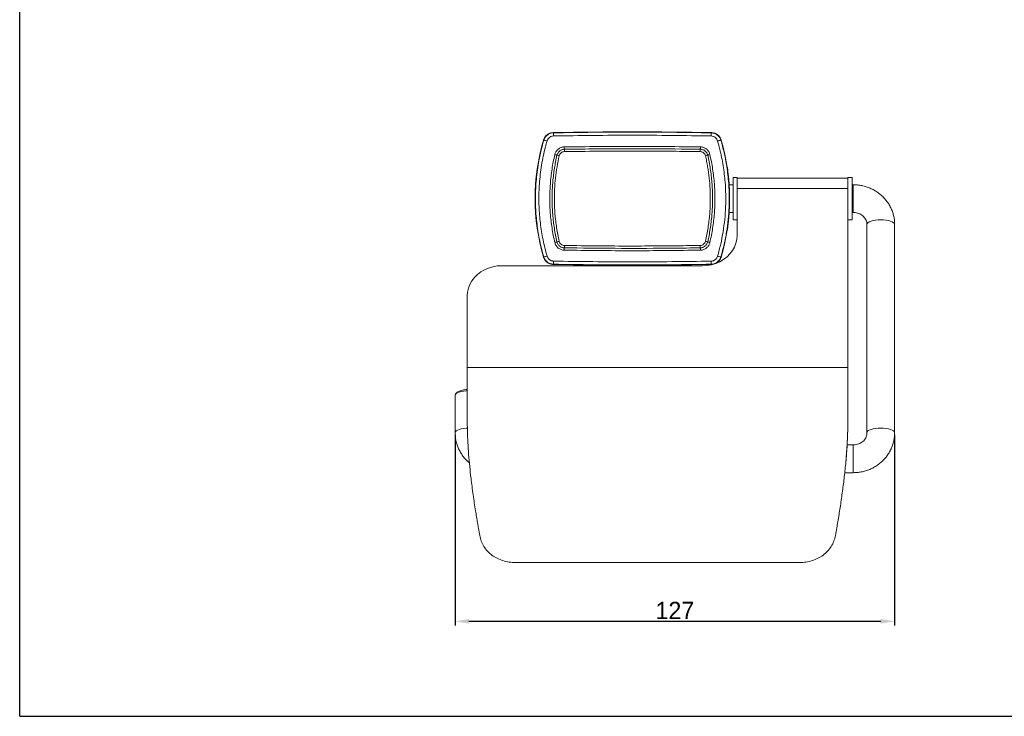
# Model space of a CAD drawing. Header units: millimetres. Extents: x 5295 to 5864, y 1670 to 2073.
# Tile 1 of 10: x 5295 to 5580, y 1670 to 1872. Entities that reach past the tile are written whole.
import ezdxf

# ---------------------------------------------------------------- set-up
doc = ezdxf.new("R2010")
doc.units = ezdxf.units.MM
doc.dimstyles.new('ISO-25', dxfattribs={"dimtxt": 2.5, "dimasz": 2.5, "dimexe": 1.25, "dimexo": 0.625, "dimtad": 1, "dimzin": 9, "dimdsep": 46, "dimtxsty": 'Standard', "dimcen": 2.5, "dimclrd": 2, "dimclre": 2, "dimclrt": 2, "dimadec": 0, "dimazin": 0, "dimtfac": 1, "dimtmove": 0, "dimatfit": 3, "dimfxl": 0, "dimarcsym": 0})

# ---------------------------------------------------------------- blocks, each defined once
blk = doc.blocks.new('A$C34BC19C4')
at = {"color": 0, "linetype": 'Continuous'}
for q in [(0, 604.8), (855.36, 0)]:
    blk.add_line((0, 0), q, dxfattribs=at)
blk = doc.blocks.new('A$C20D755F0')
at = {"color": 7, "linetype": 'Continuous', "lineweight": 15}
for p, q in [((81.49, 111.22), (80.29, 111.22)), ((80.29, 99.02), (80.29, 111.22)), ((81.49, 106.58), (81.49, 111.22)), ((113.49, 111), (81.49, 111)), ((114.69, 111.22), (113.49, 111.22)), ((113.49, 111.22), (113.49, 110.73)), ((114.69, 111.22), (114.69, 110.73)), ((79.14, 109.58), (79.14, 109.58)), ((80.29, 109.12), (79.17, 109.12)), ((113.49, 110.73), (113.49, 106.58)), ((114.69, 110.73), (114.69, 99.02)), ((115, 109.12), (114.69, 109.12)), ((113.49, 107.99), (81.49, 107.99)), ((81.49, 106.58), (81.49, 94.45)), ((113.49, 106.58), (113.49, 56.29)), ((23.19, 102.36), (23.18, 102.31)), ((23.19, 102.31), (23.18, 102.31)), ((79.16, 101.12), (80.29, 101.12)), ((114.69, 101.12), (115, 101.12)), ((80.29, 99.02), (81.49, 99.02)), ((113.49, 99.02), (114.69, 99.02)), ((119, 97.6), (119, 37.46)), ((127, 37.46), (127, 97.6)), ((71.49, 85.72), (13.49, 85.72)), ((74.03, 86.08), (74.17, 86.1)), ((74.17, 86.1), (74.04, 86.08)), ((3.49, 76.98), (3.49, 56.29)), ((3.49, 56.29), (3.49, 41.38)), ((113.49, 56.29), (3.49, 56.29)), ((113.49, 56.29), (113.49, 41.38)), ((0, 48.27), (0, 37.46)), ((3.49, 41.2), (3.49, 41.38)), ((113.49, 41.2), (113.49, 41.38)), ((115, 33.95), (113.25, 33.95)), ((112.57, 25.95), (115, 25.95)), ((99.55, 0), (17.43, 0))]:
    blk.add_line(p, q, dxfattribs=at)
at = {"color": 8, "linetype": 'Continuous', "lineweight": 15}
for p, q in [((115, 106.49), (115, 109.12)), ((115, 101.12), (115, 106.49)), ((115, 33.95), (115, 31.31)), ((115, 31.31), (115, 25.95))]:
    blk.add_line(p, q, dxfattribs=at)
at = {"color": 7, "linetype": 'Continuous', "lineweight": 15, "flags": 128}
for points in [[(28.37, 124.16), (28.39, 124.12), (28.42, 124.09)], [(73.98, 124.09), (74.01, 124.12), (74.03, 124.16)], [(25.59, 121.93), (25.57, 121.96), (25.54, 122)], [(76.86, 122), (76.83, 121.96), (76.81, 121.93)], [(81.49, 94.45), (81.4, 93.31), (81.15, 92.19), (80.73, 91.11), (80.15, 90.08), (79.42, 89.13), (78.56, 88.28), (77.58, 87.52), (76.49, 86.89), (75.32, 86.38), (74.08, 86.01), (72.8, 85.79), (71.49, 85.72)], [(25.54, 88.24), (25.57, 88.28), (25.59, 88.31)], [(76.81, 88.31), (76.83, 88.28), (76.86, 88.24)], [(13.49, 85.72), (12.18, 85.64), (10.9, 85.42), (9.66, 85.05), (8.49, 84.55), (7.4, 83.91), (6.42, 83.16), (5.56, 82.3), (4.83, 81.35), (4.25, 80.33), (3.83, 79.24), (3.58, 78.12), (3.49, 76.98)], [(28.42, 86.15), (28.39, 86.12), (28.37, 86.08)], [(74.03, 86.08), (74.01, 86.12), (73.98, 86.15)]]:
    blk.add_lwpolyline(points, dxfattribs=at)
at = {"color": 8, "linetype": 'Continuous', "lineweight": 15, "flags": 128}
for points in [[(23.19, 102.37), (23.19, 102.37), (23.19, 102.31)], [(119, 97.6), (119.08, 97.87), (119.3, 98.13), (119.67, 98.36), (120.17, 98.57), (120.78, 98.74), (121.47, 98.87), (122.22, 98.94), (123, 98.97)], [(123, 98.97), (123.78, 98.94), (124.53, 98.87), (125.22, 98.74), (125.83, 98.57), (126.33, 98.36), (126.7, 98.13), (126.92, 97.87), (127, 97.6)], [(3.49, 49.63), (3.22, 49.61), (2.47, 49.53), (1.78, 49.41), (1.17, 49.24), (0.67, 49.03), (0.3, 48.79), (0.08, 48.54), (0, 48.27)], [(3.52, 38.82), (3.22, 38.8), (2.47, 38.73), (1.78, 38.6), (1.17, 38.43), (0.67, 38.22), (0.3, 37.99), (0.08, 37.73), (0, 37.46)], [(119, 37.47), (119.08, 37.73), (119.3, 37.99), (119.67, 38.22), (120.17, 38.43), (120.78, 38.6), (121.47, 38.73), (122.22, 38.8), (123, 38.83)], [(123, 38.83), (123.78, 38.8), (124.53, 38.73), (125.22, 38.6), (125.83, 38.43), (126.33, 38.22), (126.7, 37.99), (126.92, 37.73), (127, 37.46), (127, 37.46)]]:
    blk.add_lwpolyline(points, dxfattribs=at)
at = {"color": 7, "linetype": 'Continuous', "lineweight": 15}
for centre, radius, start, end in [((51.2, -1125.75), 1250.13, 88.95316, 91.04684), ((51.2, -1125.75), 1250.12, 88.95336, 91.04664), ((-97.61, 121.09), 126.06, 0.9531, 1.363), ((200.01, 121.09), 126.06, 178.637, 179.0469), ((83.11, 105.12), 60, 163.6542, 196.3458), ((83.11, 105.12), 59.99, 163.6577, 177.3115), ((25.5, 118.96), 2.98, 69.3314, 88.2484), ((76.9, 118.96), 2.98, 91.7516, 110.6686), ((19.29, 105.12), 60, 343.6542, 16.3458), ((19.29, 105.12), 59.99, 343.6577, 16.3423), ((83.11, 105.12), 59.98, 177.8873, 180), ((83.11, 105.12), 59.98, 177.8873, 182.1127), ((23.48, 107.92), 0.3, 177.3115, 180), ((83.11, 105.12), 59.98, 180, 182.1127), ((23.48, 102.32), 0.3, 180, 182.6885), ((83.11, 105.12), 59.99, 182.6885, 196.3423), ((78.17, 96.18), 0.5, 324.217, 351.8337), ((25.5, 91.29), 2.98, 271.7516, 290.6686), ((76.9, 91.29), 2.98, 249.3314, 268.2484), ((51.2, 1336), 1250.13, 268.95316, 271.04684), ((51.2, 1336), 1250.12, 268.95336, 271.04664), ((-97.61, 89.15), 126.06, 358.637, 359.0469), ((200.01, 89.15), 126.06, 180.9531, 181.363)]:
    blk.add_arc(centre, radius, start, end, dxfattribs=at)
for points, knots in [([(25.54, 122.01), (25.59, 122.16), (25.7, 122.48), (25.97, 122.92), (26.3, 123.31), (26.68, 123.63), (27.12, 123.89), (27.68, 124.1), (28.11, 124.14), (28.36, 124.16)], [0, 0, 0, 0, 0.131316, 0.266438, 0.397755, 0.532883, 0.66414, 0.799207, 1, 1, 1, 1]), ([(28.37, 124.16), (28.2, 124.15), (27.86, 124.12), (27.37, 123.98), (26.91, 123.77), (26.5, 123.48), (26.13, 123.12), (25.82, 122.68), (25.63, 122.3), (25.56, 122.05), (25.54, 122)], [0, 0, 0, 0, 0.1312096, 0.2662237, 0.3974345, 0.5324509, 0.6636499, 0.7986532, 0.957502, 1, 1, 1, 1]), ([(25.59, 121.93), (25.65, 122.09), (25.76, 122.41), (26.02, 122.84), (26.35, 123.23), (26.74, 123.56), (27.18, 123.81), (27.74, 124.03), (28.16, 124.07), (28.42, 124.09)], [0, 0, 0, 0, 0.131489, 0.266791, 0.398427, 0.53391, 0.665109, 0.800137, 1, 1, 1, 1]), ([(28.43, 123.19), (28.26, 123.17), (27.87, 123.14), (27.3, 122.85), (26.8, 122.37), (26.64, 121.95), (26.55, 121.74)], [0, 0, 0, 0, 0.1998, 0.465329, 0.732459, 1, 1, 1, 1]), ([(28.42, 124.09), (32.21, 124.15), (39.8, 124.27), (51.2, 124.31), (62.59, 124.27), (70.19, 124.15), (73.98, 124.09)], [0, 0, 0, 0, 0.249947, 0.499916, 0.749947, 1, 1, 1, 1]), ([(73.97, 123.19), (70.17, 123.25), (62.59, 123.37), (51.2, 123.41), (39.82, 123.37), (32.23, 123.25), (28.43, 123.19)], [0, 0, 0, 0, 0.2499468, 0.4999149, 0.7499468, 1, 1, 1, 1]), ([(75.85, 121.74), (75.79, 121.91), (75.65, 122.28), (75.22, 122.76), (74.64, 123.11), (74.19, 123.16), (73.97, 123.19)], [0, 0, 0, 0, 0.208099, 0.472907, 0.736599, 1, 1, 1, 1]), ([(73.98, 124.09), (74.32, 124.05), (74.99, 123.97), (75.87, 123.45), (76.5, 122.74), (76.71, 122.18), (76.81, 121.93)], [0, 0, 0, 0, 0.2642132, 0.5282585, 0.7926835, 1, 1, 1, 1]), ([(76.86, 122), (76.8, 122.16), (76.69, 122.48), (76.43, 122.91), (76.1, 123.3), (75.71, 123.62), (75.27, 123.88), (74.77, 124.07), (74.34, 124.15), (74.09, 124.15), (74.03, 124.16)], [0, 0, 0, 0, 0.13121, 0.266224, 0.397435, 0.532451, 0.66365, 0.798653, 0.957502, 1, 1, 1, 1]), ([(74.04, 124.16), (74.38, 124.12), (75.05, 124.04), (75.93, 123.51), (76.56, 122.8), (76.77, 122.25), (76.86, 122.01)], [0, 0, 0, 0, 0.265999, 0.531998, 0.798028, 1, 1, 1, 1]), ([(25.59, 88.31), (25.18, 89.85), (24.36, 92.94), (23.6, 97.72), (23.18, 102.6), (23.18, 106.49), (23.41, 110.56), (23.9, 114.8), (24.77, 118.98), (25.43, 121.34), (25.59, 121.93)], [0, 0, 0, 0, 0.140294, 0.281946, 0.425635, 0.570763, 0.623866, 0.784086, 0.945763, 1, 1, 1, 1]), ([(26.55, 121.74), (26.39, 121.17), (25.75, 118.87), (24.9, 114.74), (24.4, 110.54), (24.18, 106.54), (24.18, 102.76), (24.57, 97.99), (25.31, 93.2), (26.14, 90.07), (26.55, 88.5)], [0, 0, 0, 0, 0.053111, 0.213334, 0.374997, 0.42923, 0.569523, 0.711185, 0.854882, 1, 1, 1, 1]), ([(28.79, 117.81), (28.83, 117.95), (28.91, 118.24), (29.12, 118.65), (29.4, 119.04), (29.74, 119.38), (30.14, 119.66), (30.58, 119.87), (31.05, 120), (31.38, 120.02), (31.54, 120.03)], [0, 0, 0, 0, 0.11685, 0.236607, 0.362163, 0.491366, 0.616771, 0.745835, 0.871084, 1, 1, 1, 1]), ([(31.54, 120.03), (38.09, 120.11), (51.2, 120.27), (64.31, 120.11), (70.86, 120.03)], [0, 0, 0, 0, 0.5, 1, 1, 1, 1]), ([(31.54, 120.03), (31.54, 119.95), (31.54, 119.77), (31.55, 119.54), (31.55, 119.41), (31.55, 119.35)], [0, 0, 0, 0, 0.361132, 0.722265, 1, 1, 1, 1]), ([(31.55, 119.35), (32.22, 119.36), (35.55, 119.41), (43.77, 119.5), (56.2, 119.53), (65.97, 119.41), (70.85, 119.35)], [0, 0, 0, 0, 0.050889, 0.254448, 0.627198, 1, 1, 1, 1]), ([(70.86, 120.03), (70.86, 119.95), (70.86, 119.77), (70.85, 119.54), (70.85, 119.41), (70.85, 119.35)], [0, 0, 0, 0, 0.361132, 0.722265, 1, 1, 1, 1]), ([(70.86, 120.03), (71.01, 120.02), (71.31, 120.01), (71.76, 119.88), (72.2, 119.69), (72.6, 119.43), (72.96, 119.09), (73.25, 118.71), (73.48, 118.28), (73.57, 117.97), (73.61, 117.81)], [0, 0, 0, 0, 0.117879, 0.238801, 0.363866, 0.492567, 0.617553, 0.746143, 0.871273, 1, 1, 1, 1]), ([(75.85, 88.5), (76.16, 89.65), (76.78, 91.96), (77.46, 95.5), (77.93, 99.1), (78.19, 102.7), (78.22, 106.29), (78.03, 110.26), (77.5, 114.64), (76.71, 118.61), (76.06, 120.96), (75.85, 121.74)], [0, 0, 0, 0, 0.10625, 0.21334, 0.320857, 0.429242, 0.534586, 0.63993, 0.782588, 0.927301, 1, 1, 1, 1]), ([(76.81, 121.93), (77.12, 120.78), (77.75, 118.47), (78.51, 114.53), (79.06, 110.1), (79.23, 106.01), (79.16, 102.33), (78.93, 99.08), (78.46, 95.46), (77.77, 91.86), (77.13, 89.5), (76.81, 88.31)], [0, 0, 0, 0, 0.105343, 0.210685, 0.35333, 0.498042, 0.570751, 0.676986, 0.784079, 0.891604, 1, 1, 1, 1]), ([(28.79, 92.43), (28.5, 93.82), (27.92, 96.61), (27.45, 100.86), (27.29, 105.12), (27.46, 109.39), (27.92, 113.64), (28.5, 116.42), (28.79, 117.81)], [0, 0, 0, 0, 0.166747, 0.333463, 0.50018, 0.666805, 0.833397, 1, 1, 1, 1]), ([(29.43, 92.6), (29.29, 93.25), (29, 94.55), (28.66, 96.52), (28.39, 98.5), (28.18, 100.5), (28.06, 102.47), (28, 104.39), (28.01, 106.28), (28.08, 108.16), (28.21, 110.06), (28.42, 111.96), (28.69, 113.86), (29.02, 115.76), (29.3, 117.02), (29.43, 117.64)], [0, 0, 0, 0, 0.0791248, 0.1582497, 0.2374855, 0.3170587, 0.3967457, 0.4711419, 0.5456314, 0.620403, 0.6952692, 0.7712046, 0.8472385, 0.9235697, 1, 1, 1, 1]), ([(30.08, 117.48), (29.85, 116.42), (29.4, 114.29), (28.96, 111.07), (28.7, 107.84), (28.63, 104.36), (28.8, 100.63), (29.2, 97.32), (29.65, 94.7), (29.94, 93.41), (30.08, 92.76)], [0, 0, 0, 0, 0.1308, 0.262102, 0.390926, 0.520235, 0.679829, 0.840349, 0.920118, 1, 1, 1, 1]), ([(28.79, 117.81), (28.88, 117.79), (29.04, 117.75), (29.27, 117.69), (29.38, 117.66), (29.43, 117.64)], [0, 0, 0, 0, 0.362064, 0.724129, 1, 1, 1, 1]), ([(29.43, 117.64), (29.47, 117.76), (29.54, 118), (29.71, 118.33), (29.94, 118.63), (30.21, 118.88), (30.52, 119.09), (30.86, 119.24), (31.2, 119.33), (31.43, 119.34), (31.55, 119.35)], [0, 0, 0, 0, 0.1253997, 0.2544359, 0.3798373, 0.5088779, 0.6342262, 0.7632194, 0.8801355, 1, 1, 1, 1]), ([(31.56, 118.68), (31.39, 118.66), (31.04, 118.62), (30.59, 118.35), (30.24, 117.96), (30.13, 117.64), (30.08, 117.48)], [0, 0, 0, 0, 0.252763, 0.505189, 0.757895, 1, 1, 1, 1]), ([(70.84, 118.68), (69.51, 118.7), (65.51, 118.75), (58.84, 118.82), (50.29, 118.84), (41.2, 118.81), (34.77, 118.72), (31.56, 118.68)], [0, 0, 0, 0, 0.101833, 0.3055, 0.509176, 0.75458, 1, 1, 1, 1]), ([(72.32, 117.48), (72.26, 117.65), (72.15, 117.98), (71.79, 118.37), (71.33, 118.62), (71, 118.66), (70.84, 118.68)], [0, 0, 0, 0, 0.254921, 0.510298, 0.765418, 1, 1, 1, 1]), ([(70.85, 119.35), (70.97, 119.34), (71.22, 119.33), (71.58, 119.23), (71.92, 119.07), (72.22, 118.86), (72.49, 118.6), (72.71, 118.3), (72.87, 117.98), (72.93, 117.76), (72.97, 117.64)], [0, 0, 0, 0, 0.124941, 0.253504, 0.378475, 0.507058, 0.632244, 0.761051, 0.879021, 1, 1, 1, 1]), ([(72.32, 92.76), (72.46, 93.41), (72.75, 94.7), (73.09, 96.66), (73.36, 98.63), (73.56, 100.62), (73.69, 102.61), (73.76, 105.02), (73.7, 107.83), (73.44, 111.06), (73.07, 113.74), (72.68, 115.88), (72.44, 116.95), (72.32, 117.48)], [0, 0, 0, 0, 0.079762, 0.159638, 0.239386, 0.319248, 0.399457, 0.479783, 0.608598, 0.7379, 0.86869, 0.934314, 1, 1, 1, 1]), ([(73.61, 117.81), (73.52, 117.79), (73.36, 117.75), (73.13, 117.69), (73.02, 117.66), (72.97, 117.64)], [0, 0, 0, 0, 0.362064, 0.724129, 1, 1, 1, 1]), ([(72.97, 117.64), (73.11, 116.99), (73.4, 115.69), (73.74, 113.72), (74.01, 111.74), (74.22, 109.74), (74.34, 107.78), (74.4, 105.85), (74.39, 103.96), (74.32, 102.08), (74.19, 100.18), (73.98, 98.28), (73.71, 96.38), (73.38, 94.48), (73.1, 93.23), (72.97, 92.6)], [0, 0, 0, 0, 0.079124, 0.158248, 0.2374831, 0.3170551, 0.3967409, 0.4711379, 0.5456281, 0.6204003, 0.6952672, 0.7712033, 0.8472377, 0.9235691, 1, 1, 1, 1]), ([(73.61, 117.81), (73.9, 116.42), (74.48, 113.64), (74.95, 109.39), (75.11, 105.12), (74.95, 100.85), (74.48, 96.6), (73.9, 93.82), (73.61, 92.43)], [0, 0, 0, 0, 0.166674, 0.333448, 0.50018, 0.666818, 0.833455, 1, 1, 1, 1]), ([(78.63, 114.25), (78.62, 114.27), (78.6, 114.33), (78.55, 114.4), (78.5, 114.43), (78.49, 114.44)], [0, 0, 0, 0, 0.2737069, 0.7963764, 1, 1, 1, 1]), ([(78.67, 114.11), (78.66, 114.12), (78.66, 114.14), (78.67, 114.06), (78.69, 113.94), (78.72, 113.74), (78.75, 113.48), (78.79, 113.17), (78.85, 112.67), (78.92, 112.06), (78.99, 111.36), (79.06, 110.6), (79.13, 109.77), (79.18, 108.87), (79.23, 107.94), (79.27, 106.96), (79.29, 105.97), (79.29, 105.21), (79.29, 104.46), (79.28, 103.71), (79.26, 102.96), (79.22, 101.99), (79.17, 101.06), (79.1, 100.19), (79.05, 99.49), (78.98, 98.76), (78.9, 97.96), (78.82, 97.34), (78.77, 96.89), (78.72, 96.52), (78.68, 96.26), (78.67, 96.13), (78.66, 96.11), (78.66, 96.11)], [0, 0, 0, 0, 0.0151984, 0.0418738, 0.068946, 0.0953571, 0.1221566, 0.1491526, 0.1765515, 0.2296324, 0.2565736, 0.2839046, 0.3366819, 0.3634604, 0.3906195, 0.4434766, 0.4702999, 0.4975086, 0.5239312, 0.5505372, 0.5777212, 0.6051046, 0.6581891, 0.6851289, 0.712456, 0.749765, 0.7874609, 0.8400438, 0.8667288, 0.8938, 0.9462996, 0.9729524, 1, 1, 1, 1]), ([(127, 97.6), (126.99, 97.87), (126.98, 98.54), (126.84, 99.61), (126.56, 100.79), (126.14, 101.93), (125.61, 103.03), (124.96, 104.07), (124.2, 105.03), (123.34, 105.92), (122.38, 106.71), (121.34, 107.41), (120.23, 107.99), (119.07, 108.46), (117.85, 108.81), (116.6, 109.04), (115.65, 109.12), (115.11, 109.12), (115, 109.12)], [0, 0, 0, 0, 0.043701, 0.110172, 0.176637, 0.243119, 0.309656, 0.376282, 0.443025, 0.509903, 0.576929, 0.644107, 0.711433, 0.778898, 0.84649, 0.914192, 0.981984, 1, 1, 1, 1]), ([(23.18, 102.91), (23.18, 102.84), (23.18, 102.71), (23.19, 102.56), (23.19, 102.5), (23.19, 102.48)], [0, 0, 0, 0, 0.420314, 0.840201, 1, 1, 1, 1]), ([(23.19, 102.48), (23.19, 102.44), (23.19, 102.38), (23.19, 102.35), (23.19, 102.35), (23.19, 102.35)], [0, 0, 0, 0, 0.573126, 0.881067, 1, 1, 1, 1]), ([(115, 101.12), (115.1, 101.12), (115.43, 101.11), (115.98, 101.03), (116.65, 100.83), (117.26, 100.52), (117.8, 100.14), (118.25, 99.68), (118.61, 99.16), (118.86, 98.6), (118.98, 98.07), (118.99, 97.74), (119, 97.6)], [0, 0, 0, 0, 0.043096, 0.148562, 0.254259, 0.360497, 0.467819, 0.576885, 0.688472, 0.803399, 0.922264, 1, 1, 1, 1]), ([(29.43, 92.6), (29.38, 92.58), (29.27, 92.55), (29.04, 92.49), (28.88, 92.45), (28.79, 92.43)], [0, 0, 0, 0, 0.275871, 0.637936, 1, 1, 1, 1]), ([(31.54, 90.21), (31.39, 90.22), (31.09, 90.24), (30.64, 90.36), (30.2, 90.55), (29.8, 90.82), (29.44, 91.15), (29.15, 91.53), (28.92, 91.96), (28.83, 92.27), (28.79, 92.43)], [0, 0, 0, 0, 0.117902, 0.238849, 0.363907, 0.492599, 0.617577, 0.746159, 0.871281, 1, 1, 1, 1]), ([(31.55, 90.89), (31.43, 90.9), (31.18, 90.91), (30.82, 91.02), (30.48, 91.17), (30.18, 91.38), (29.91, 91.64), (29.69, 91.94), (29.53, 92.26), (29.47, 92.48), (29.43, 92.6)], [0, 0, 0, 0, 0.124933, 0.253488, 0.378451, 0.507026, 0.632205, 0.761003, 0.878996, 1, 1, 1, 1]), ([(30.08, 92.76), (30.14, 92.6), (30.25, 92.26), (30.61, 91.88), (31.07, 91.62), (31.4, 91.58), (31.56, 91.57)], [0, 0, 0, 0, 0.254905, 0.510266, 0.765371, 1, 1, 1, 1]), ([(31.56, 91.57), (34.77, 91.52), (41.2, 91.43), (50.29, 91.4), (58.84, 91.43), (65.51, 91.49), (69.51, 91.55), (70.84, 91.57)], [0, 0, 0, 0, 0.245405, 0.490824, 0.694491, 0.898167, 1, 1, 1, 1]), ([(70.84, 91.57), (71.01, 91.59), (71.36, 91.62), (71.81, 91.9), (72.16, 92.28), (72.27, 92.6), (72.32, 92.76)], [0, 0, 0, 0, 0.252773, 0.505208, 0.757924, 1, 1, 1, 1]), ([(72.97, 92.6), (72.93, 92.48), (72.86, 92.24), (72.69, 91.91), (72.46, 91.61), (72.19, 91.36), (71.88, 91.15), (71.54, 91), (71.2, 90.91), (70.97, 90.9), (70.85, 90.89)], [0, 0, 0, 0, 0.125405, 0.254446, 0.379852, 0.508898, 0.634251, 0.76325, 0.880151, 1, 1, 1, 1]), ([(73.61, 92.43), (73.57, 92.29), (73.49, 92), (73.28, 91.59), (73, 91.2), (72.66, 90.86), (72.26, 90.58), (71.82, 90.38), (71.35, 90.24), (71.02, 90.22), (70.86, 90.21)], [0, 0, 0, 0, 0.1168352, 0.236577, 0.3621374, 0.4913463, 0.6167557, 0.7458249, 0.8710784, 1, 1, 1, 1]), ([(72.97, 92.6), (73.02, 92.58), (73.13, 92.55), (73.36, 92.49), (73.52, 92.45), (73.61, 92.43)], [0, 0, 0, 0, 0.275871, 0.637936, 1, 1, 1, 1]), ([(25.54, 88.24), (25.6, 88.08), (25.71, 87.76), (25.97, 87.33), (26.3, 86.94), (26.69, 86.62), (27.13, 86.36), (27.63, 86.17), (28.06, 86.1), (28.31, 86.09), (28.37, 86.08)], [0, 0, 0, 0, 0.13121, 0.266224, 0.397435, 0.532451, 0.66365, 0.798653, 0.957502, 1, 1, 1, 1]), ([(28.36, 86.08), (28.02, 86.12), (27.35, 86.2), (26.47, 86.73), (25.84, 87.44), (25.63, 87.99), (25.54, 88.23)], [0, 0, 0, 0, 0.265999, 0.531998, 0.798028, 1, 1, 1, 1]), ([(28.42, 86.15), (28.08, 86.19), (27.41, 86.27), (26.53, 86.8), (25.9, 87.5), (25.69, 88.06), (25.59, 88.31)], [0, 0, 0, 0, 0.264213, 0.528259, 0.792684, 1, 1, 1, 1]), ([(26.55, 88.5), (26.61, 88.34), (26.71, 88.07), (26.95, 87.74), (27.19, 87.51), (27.47, 87.31), (27.77, 87.17), (28.1, 87.07), (28.32, 87.06), (28.43, 87.05)], [0, 0, 0, 0, 0.207513, 0.338145, 0.472505, 0.602566, 0.736392, 0.866291, 1, 1, 1, 1]), ([(31.55, 90.89), (31.55, 90.83), (31.55, 90.71), (31.54, 90.47), (31.54, 90.3), (31.54, 90.21)], [0, 0, 0, 0, 0.277735, 0.638868, 1, 1, 1, 1]), ([(70.85, 90.89), (70.18, 90.88), (66.85, 90.83), (58.63, 90.74), (46.2, 90.71), (36.43, 90.83), (31.55, 90.89)], [0, 0, 0, 0, 0.050889, 0.254448, 0.627198, 1, 1, 1, 1]), ([(70.85, 90.89), (70.85, 90.83), (70.85, 90.71), (70.86, 90.47), (70.86, 90.3), (70.86, 90.21)], [0, 0, 0, 0, 0.277735, 0.638868, 1, 1, 1, 1]), ([(73.97, 87.05), (74.14, 87.07), (74.42, 87.09), (74.79, 87.24), (75.08, 87.41), (75.34, 87.63), (75.56, 87.88), (75.74, 88.18), (75.81, 88.39), (75.85, 88.5)], [0, 0, 0, 0, 0.199228, 0.330156, 0.464959, 0.596689, 0.732283, 0.864244, 1, 1, 1, 1]), ([(76.81, 88.31), (76.75, 88.15), (76.64, 87.83), (76.38, 87.4), (76.05, 87.01), (75.66, 86.68), (75.22, 86.43), (74.66, 86.21), (74.24, 86.17), (73.98, 86.15)], [0, 0, 0, 0, 0.131489, 0.266791, 0.398427, 0.53391, 0.665109, 0.800137, 1, 1, 1, 1]), ([(75.5, 86.5), (75.64, 86.59), (75.91, 86.77), (76.27, 87.12), (76.58, 87.56), (76.77, 87.94), (76.84, 88.19), (76.86, 88.24)], [0, 0, 0, 0, 0.212066, 0.433168, 0.660682, 0.92838, 1, 1, 1, 1]), ([(76.86, 88.23), (76.81, 88.08), (76.7, 87.76), (76.43, 87.32), (76.1, 86.94), (75.79, 86.66), (75.57, 86.54), (75.5, 86.5)], [0, 0, 0, 0, 0.220247, 0.446878, 0.667126, 0.893766, 1, 1, 1, 1]), ([(73.98, 86.15), (70.19, 86.09), (62.6, 85.97), (51.2, 85.93), (39.81, 85.97), (32.21, 86.09), (28.42, 86.15)], [0, 0, 0, 0, 0.249947, 0.499916, 0.749947, 1, 1, 1, 1]), ([(28.43, 87.05), (32.23, 86.99), (39.81, 86.87), (51.2, 86.83), (62.58, 86.87), (70.17, 86.99), (73.97, 87.05)], [0, 0, 0, 0, 0.249947, 0.499915, 0.749947, 1, 1, 1, 1]), ([(3.49, 49.95), (3.47, 49.95), (3.21, 49.95), (2.72, 49.89), (2.06, 49.79), (1.47, 49.63), (0.94, 49.43), (0.53, 49.19), (0.22, 48.92), (0.05, 48.61), (-0.02, 48.38), (0, 48.26), (0, 48.26)], [0, 0, 0, 0, 0.0122297, 0.1423797, 0.2731234, 0.4051847, 0.5397163, 0.6786707, 0.7976094, 0.8996899, 0.9960537, 1, 1, 1, 1]), ([(3.49, 41.38), (3.5, 40.27), (3.52, 38.04), (3.66, 34.63), (3.89, 31.19), (4.2, 27.74), (4.53, 24.66), (4.87, 21.94), (5.19, 19.58), (5.53, 17.25), (5.86, 15.12), (6.17, 13.18), (6.46, 11.46), (6.76, 9.66), (6.97, 8.47), (7.09, 7.8)], [0, 0, 0, 0, 0.098096, 0.198746, 0.299106, 0.39891, 0.499714, 0.568786, 0.639628, 0.70868, 0.777926, 0.832317, 0.886528, 0.937058, 1, 1, 1, 1]), ([(109.89, 7.8), (110.02, 8.54), (110.25, 9.85), (110.6, 11.89), (110.92, 13.83), (111.25, 15.92), (111.56, 17.97), (111.86, 20.09), (112.14, 22.18), (112.49, 25), (112.87, 28.54), (113.22, 32.85), (113.45, 37.15), (113.48, 39.98), (113.49, 41.38)], [0, 0, 0, 0, 0.070151, 0.124386, 0.190016, 0.249368, 0.314134, 0.375029, 0.438697, 0.499688, 0.623859, 0.748345, 0.876212, 1, 1, 1, 1]), ([(112.89, 29.1), (113, 30.32), (113.23, 32.98), (113.44, 37.03), (113.47, 39.83), (113.49, 41.2)], [0, 0, 0, 0, 0.30022, 0.655786, 1, 1, 1, 1]), ([(0, 37.46), (0.01, 37.2), (0.02, 36.53), (0.16, 35.46), (0.44, 34.28), (0.86, 33.13), (1.39, 32.04), (2.04, 31), (2.8, 30.03), (3.5, 29.3), (3.97, 28.92), (4.12, 28.8)], [0, 0, 0, 0, 0.080835, 0.203789, 0.326732, 0.449707, 0.572784, 0.696025, 0.819482, 0.94319, 1, 1, 1, 1]), ([(119, 37.46), (119, 37.39), (118.99, 37.1), (118.9, 36.61), (118.66, 36), (118.3, 35.44), (117.83, 34.95), (117.27, 34.55), (116.65, 34.24), (115.97, 34.03), (115.41, 33.95), (115.09, 33.95), (115, 33.95)], [0, 0, 0, 0, 0.043262, 0.168099, 0.29131, 0.41065, 0.525793, 0.637449, 0.746559, 0.853944, 0.960254, 1, 1, 1, 1]), ([(115, 25.95), (115.27, 25.95), (115.95, 25.96), (117.06, 26.1), (118.3, 26.37), (119.51, 26.76), (120.66, 27.28), (121.76, 27.92), (122.77, 28.66), (123.7, 29.5), (124.53, 30.43), (125.25, 31.43), (125.86, 32.51), (126.34, 33.64), (126.7, 34.81), (126.92, 35.98), (126.99, 36.87), (127, 37.36), (127, 37.46)], [0, 0, 0, 0, 0.042515, 0.110402, 0.178329, 0.246252, 0.314144, 0.381978, 0.449726, 0.517363, 0.584866, 0.652217, 0.719405, 0.786429, 0.853297, 0.920024, 0.983057, 1, 1, 1, 1]), ([(7.09, 7.8), (7.22, 7.25), (7.48, 6.14), (8.26, 4.62), (9.3, 3.26), (10.61, 2.1), (12.12, 1.17), (13.79, 0.5), (15.58, 0.08), (16.81, 0.03), (17.43, 0)], [0, 0, 0, 0, 0.124902, 0.249979, 0.374714, 0.499926, 0.624547, 0.749846, 0.874403, 1, 1, 1, 1]), ([(99.55, 0), (100.17, 0.03), (101.39, 0.08), (103.18, 0.5), (104.86, 1.17), (106.37, 2.1), (107.67, 3.26), (108.72, 4.62), (109.5, 6.14), (109.76, 7.25), (109.89, 7.8)], [0, 0, 0, 0, 0.124936, 0.2499899, 0.3747847, 0.4999211, 0.6246257, 0.7498683, 0.8744922, 1, 1, 1, 1])]:
    blk.add_open_spline(points, degree=3, knots=knots, dxfattribs=at)
for points in [[(30.08, 117.48), (29.96, 117.51), (29.72, 117.56), (29.53, 117.62), (29.43, 117.64)], [(31.56, 118.68), (31.56, 118.8), (31.56, 119.04), (31.55, 119.25), (31.55, 119.35)], [(70.84, 118.68), (70.84, 118.8), (70.85, 119.04), (70.85, 119.25), (70.85, 119.35)], [(72.32, 117.48), (72.44, 117.51), (72.68, 117.56), (72.87, 117.62), (72.97, 117.64)], [(29.43, 92.6), (29.53, 92.62), (29.72, 92.68), (29.96, 92.73), (30.08, 92.76)], [(31.55, 90.89), (31.55, 90.99), (31.56, 91.2), (31.56, 91.44), (31.56, 91.57)], [(70.85, 90.89), (70.85, 90.99), (70.85, 91.2), (70.84, 91.44), (70.84, 91.57)], [(72.97, 92.6), (72.87, 92.62), (72.68, 92.68), (72.44, 92.73), (72.32, 92.76)], [(70.86, 90.21), (64.31, 90.13), (51.2, 89.97), (38.09, 90.13), (31.54, 90.21)]]:
    blk.add_open_spline(points, degree=3, dxfattribs=at)
at = {"color": 8, "linetype": 'Continuous', "lineweight": 15}
blk.add_open_spline([(23.19, 102.48), (23.19, 102.45), (23.19, 102.37), (23.19, 102.32), (23.19, 102.31), (23.19, 102.31)], degree=3, knots=[0, 0, 0, 0, 0.272312, 0.711452, 1, 1, 1, 1], dxfattribs=at)
blk = doc.blocks.new('*D72')
at = {"color": 2, "lineweight": -2, "transparency": 16777216}
for p, q in [((5420.83, 1751.73), (5420.83, 1696.67)), ((5547.83, 1751.73), (5547.83, 1696.67)), ((5424.83, 1697.92), (5543.83, 1697.92))]:
    blk.add_line(p, q, dxfattribs=at)
at = {"color": 2, "transparency": 16777216}
for points in [[(5424.83, 1698.58), (5424.83, 1697.25), (5420.83, 1697.92)], [(5543.83, 1698.58), (5543.83, 1697.25), (5547.83, 1697.92)]]:
    blk.add_solid(points, dxfattribs=at)
at = {"layer": 'Defpoints', "color": 0, "transparency": 16777216}
for p in [(5420.83, 1752.35), (5547.83, 1752.35), (5547.83, 1697.92)]:
    blk.add_point(p, dxfattribs=at)
at = {"color": 2, "transparency": 16777216, "insert": (5484.33, 1701.04), "char_height": 5, "attachment_point": 5}
blk.add_mtext('127', dxfattribs=at)

msp = doc.modelspace()

# ---------------------------------------------------------------- block references
at = {"xscale": 0.6652800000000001, "yscale": 0.6652800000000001, "zscale": 0.6652800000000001}
msp.add_blockref('A$C34BC19C4', (5294.99, 1670.48), dxfattribs=at)
msp.add_blockref('A$C20D755F0', (5420.83, 1714.89))

# ---------------------------------------------------------------- dimensions: what is measured, and where the dimension line sits
dim = msp.add_linear_dim(base=(5547.83, 1697.92), p1=(5420.83, 1752.35), p2=(5547.83, 1752.35), dimstyle='ISO-25', override={"dimtxt": 5, "dimasz": 4, "dimdec": 1, "dimtdec": 1, "dimfxl": 2.5, "dimtfillclr": 2})
dim.commit()
dim.dimension.update_dxf_attribs({"geometry": '*D72', "text_midpoint": (5484.33, 1701.04)})

doc.saveas('drawing.dxf')
